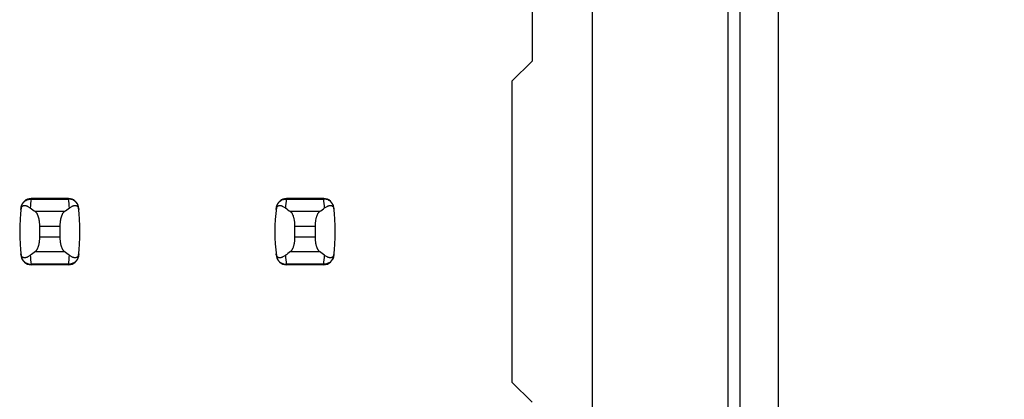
# Model space of a CAD drawing. Header units: inches. Extents: x 0 to 34, y 0 to 22.
# Tile 26 of 53: x 8.715 to 9.487, y 12.133 to 12.431. Entities that reach past the tile are written whole.
import ezdxf

# ---------------------------------------------------------------- set-up
doc = ezdxf.new("R2010")
doc.units = ezdxf.units.IN
doc.header["$LTSCALE"] = 1.87
doc.header["$MEASUREMENT"] = 0
doc.layers.get('0').update_dxf_attribs({"linetype": 'CONTINUOUS'})
doc.layers.add('DIMENSIONS', color=7, linetype='CONTINUOUS')
doc.styles.get("Standard").update_dxf_attribs({"font": 'txt', "width": 0.8})
doc.dimstyles.new('DIMSTYLE_1', dxfattribs={"dimtxt": 0.125, "dimasz": 0.18, "dimexe": 0.18, "dimexo": 0.0625, "dimgap": 0.09, "dimtad": 0, "dimtih": 1, "dimtoh": 1, "dimdec": 3, "dimlfac": 0.5, "dimzin": 4, "dimdsep": 46, "dimtxsty": 'STANDARD', "dimblk": '_FILLED', "dimblk1": '_FILLED', "dimblk2": '_FILLED', "dimcen": 0.09, "dimadec": 0, "dimazin": 0, "dimtp": 0.01, "dimtm": 0.01, "dimtfac": 1, "dimtdec": 3, "dimtofl": 0, "dimtmove": 0, "dimatfit": 3, "dimldrblk": '_FILLED', "dimfxl": 1, "dimtolj": 1, "dimtzin": 4, "dimarcsym": 0})

# ---------------------------------------------------------------- blocks, each defined once
blk = doc.blocks.new('*D11')
at = {"layer": 'DIMENSIONS', "color": 2, "linetype": 'CONTINUOUS'}
blk.add_line((9.29578, 16.38445), (10.38358, 16.38445), dxfattribs=at)
at = {"layer": 'DIMENSIONS', "color": 2, "linetype": 'CONTINUOUS', "insert": (10.44608, 16.44695), "char_height": 0.125, "width": 1.425, "attachment_point": 1, "line_spacing_factor": 0.9}
blk.add_mtext('4.820{\\Ftxt.shx;\\W1.000000;\\H0.125000; }[122.43]', dxfattribs=at)
blk = doc.blocks.new('_FILLED')
at = {"color": 0, "linetype": 'BYBLOCK'}
blk.add_solid([(0, 0), (-1, 0.1736), (-1, -0.1736)], dxfattribs=at)

msp = doc.modelspace()

# ---------------------------------------------------------------- linework, layer by layer
at = {"color": 7, "linetype": 'CONTINUOUS'}
for p, q in [((9.16431, 8.11957), (9.16431, 15.00934)), ((9.31008, 11.95445), (9.31008, 12.57445)), ((9.2706, 12.54445), (9.2706, 11.98445)), ((9.28008, 11.98445), (9.28008, 12.54445)), ((9.11706, 12.44556), (9.11706, 12.39831)), ((9.11706, 12.39831), (9.10131, 12.38256)), ((9.10131, 12.38256), (9.10131, 12.14634)), ((8.72446, 12.29044), (8.72444, 12.29003)), ((8.72444, 12.29003), (8.75377, 12.29003)), ((8.75376, 12.29044), (8.72446, 12.29044)), ((8.75377, 12.29003), (8.75376, 12.29044)), ((8.92446, 12.29044), (8.92444, 12.29003)), ((8.92444, 12.29003), (8.95377, 12.29003)), ((8.95376, 12.29044), (8.92446, 12.29044)), ((8.95377, 12.29003), (8.95376, 12.29044)), ((8.75047, 12.28012), (8.72775, 12.28012)), ((8.95047, 12.28012), (8.92775, 12.28012)), ((8.73123, 12.26019), (8.73123, 12.26872)), ((8.73123, 12.26872), (8.74698, 12.26872)), ((8.74698, 12.26872), (8.74698, 12.26019)), ((8.93123, 12.26019), (8.93123, 12.26872)), ((8.93123, 12.26872), (8.94698, 12.26872)), ((8.94698, 12.26872), (8.94698, 12.26019)), ((8.74698, 12.26019), (8.73123, 12.26019)), ((8.94698, 12.26019), (8.93123, 12.26019)), ((8.72775, 12.24878), (8.75047, 12.24878)), ((8.92775, 12.24878), (8.95047, 12.24878)), ((8.75377, 12.23887), (8.72444, 12.23887)), ((8.72444, 12.23887), (8.72446, 12.23847)), ((8.75376, 12.23847), (8.75377, 12.23887)), ((8.95377, 12.23887), (8.92444, 12.23887)), ((8.92444, 12.23887), (8.92446, 12.23847)), ((8.95376, 12.23847), (8.95377, 12.23887)), ((8.75376, 12.23847), (8.72446, 12.23847)), ((8.95376, 12.23847), (8.92446, 12.23847)), ((9.10131, 12.14634), (9.11706, 12.13059))]:
    msp.add_line(p, q, dxfattribs=at)
for centre, radius, start, end in [((8.72446, 12.28256), 0.00787, 90, 173.04714), ((8.87297, 12.27206), 0.14961, 173.09895, 175.79453), ((8.75376, 12.28256), 0.00787, 6.95286, 90), ((8.60524, 12.27206), 0.14961, 4.20547, 6.90106), ((8.92446, 12.28256), 0.00787, 90, 173.04714), ((9.07297, 12.27206), 0.14961, 173.09895, 175.79453), ((8.95376, 12.28256), 0.00787, 6.95286, 90), ((8.80524, 12.27206), 0.14961, 4.20547, 6.90106), ((8.87297, 12.26445), 0.15748, 173.04714, 186.95286), ((8.60525, 12.26445), 0.15748, 353.04714, 6.95286), ((9.07297, 12.26445), 0.15748, 173.04714, 186.95286), ((8.80525, 12.26445), 0.15748, 353.04714, 6.95286), ((8.72446, 12.24634), 0.00787, 186.95286, 270), ((8.87297, 12.25685), 0.14961, 184.20547, 186.90106), ((8.75376, 12.24634), 0.00787, 270, 353.04714), ((8.60524, 12.25685), 0.14961, 353.09895, 355.79453), ((8.92446, 12.24634), 0.00787, 186.95286, 270), ((9.07297, 12.25685), 0.14961, 184.20547, 186.90106), ((8.95376, 12.24634), 0.00787, 270, 353.04714), ((8.80524, 12.25685), 0.14961, 353.09895, 355.79453)]:
    msp.add_arc(centre, radius, start, end, dxfattribs=at)
for centre, start_param, end_param in [((9.09525, 12.31797), -2.804032, -2.774684), ((8.38297, 12.31797), -0.366909, -0.33756), ((9.29525, 12.31797), -2.804032, -2.774684), ((8.58297, 12.31797), -0.366909, -0.33756), ((9.09525, 12.21094), 2.774684, 2.804032), ((8.38297, 12.21094), 0.33756, 0.366909), ((9.29525, 12.21094), 2.774684, 2.804032), ((8.58297, 12.21094), 0.33756, 0.366909)]:
    msp.add_ellipse(centre, major_axis=(0.3937, 0), ratio=0.267949, start_param=start_param, end_param=end_param, dxfattribs=at)
for points, knots in [([(8.71646, 12.28193), (8.71648, 12.28215), (8.71655, 12.28257), (8.71674, 12.28324), (8.717, 12.28377), (8.7173, 12.28417), (8.71752, 12.28438), (8.71774, 12.28456), (8.71803, 12.28473), (8.71841, 12.28489), (8.71888, 12.28498), (8.71935, 12.28499), (8.71983, 12.28495), (8.72031, 12.28485), (8.72079, 12.28471), (8.72128, 12.28452), (8.72194, 12.28422), (8.72279, 12.28373), (8.72344, 12.28328), (8.72376, 12.28303)], [0, 0, 0, 0, 0.071006, 0.129799, 0.218638, 0.253906, 0.285388, 0.314234, 0.341262, 0.392021, 0.44087, 0.489522, 0.538946, 0.589704, 0.642132, 0.696441, 0.752768, 0.871825, 1, 1, 1, 1]), ([(8.71663, 12.28338), (8.71668, 12.28383), (8.71688, 12.28474), (8.71743, 12.28602), (8.7182, 12.28718), (8.71919, 12.28819), (8.72034, 12.289), (8.72163, 12.2896), (8.72302, 12.28996), (8.72397, 12.29004), (8.72444, 12.29003)], [0, 0, 0, 0, 0.123003, 0.246291, 0.370116, 0.494653, 0.619981, 0.746077, 0.872817, 1, 1, 1, 1]), ([(8.76159, 12.28338), (8.76153, 12.28383), (8.76134, 12.28474), (8.76079, 12.28602), (8.76001, 12.28718), (8.75903, 12.28819), (8.75787, 12.289), (8.75658, 12.2896), (8.7552, 12.28996), (8.75425, 12.29004), (8.75377, 12.29003)], [0, 0, 0, 0, 0.123003, 0.246291, 0.370116, 0.494653, 0.619981, 0.746077, 0.872817, 1, 1, 1, 1]), ([(8.75445, 12.28303), (8.75478, 12.28328), (8.75543, 12.28373), (8.75627, 12.28422), (8.75694, 12.28452), (8.75743, 12.28471), (8.75791, 12.28485), (8.75839, 12.28495), (8.75887, 12.28499), (8.75934, 12.28498), (8.7598, 12.28489), (8.76018, 12.28473), (8.76048, 12.28456), (8.7607, 12.28438), (8.76091, 12.28417), (8.76122, 12.28377), (8.76147, 12.28324), (8.76167, 12.28257), (8.76173, 12.28215), (8.76176, 12.28193)], [0, 0, 0, 0, 0.128175, 0.247232, 0.303559, 0.357868, 0.410296, 0.461054, 0.510478, 0.55913, 0.607979, 0.658738, 0.685766, 0.714612, 0.746094, 0.781362, 0.870201, 0.928994, 1, 1, 1, 1]), ([(8.91646, 12.28193), (8.91648, 12.28215), (8.91655, 12.28257), (8.91674, 12.28324), (8.917, 12.28377), (8.9173, 12.28417), (8.91752, 12.28438), (8.91774, 12.28456), (8.91803, 12.28473), (8.91841, 12.28489), (8.91888, 12.28498), (8.91935, 12.28499), (8.91983, 12.28495), (8.92031, 12.28485), (8.92079, 12.28471), (8.92128, 12.28452), (8.92194, 12.28422), (8.92279, 12.28373), (8.92344, 12.28328), (8.92376, 12.28303)], [0, 0, 0, 0, 0.071006, 0.129799, 0.218638, 0.253906, 0.285388, 0.314234, 0.341262, 0.392021, 0.44087, 0.489522, 0.538946, 0.589704, 0.642132, 0.696441, 0.752768, 0.871825, 1, 1, 1, 1]), ([(8.91663, 12.28338), (8.91668, 12.28383), (8.91688, 12.28474), (8.91743, 12.28602), (8.9182, 12.28718), (8.91919, 12.28819), (8.92034, 12.289), (8.92163, 12.2896), (8.92302, 12.28996), (8.92397, 12.29004), (8.92444, 12.29003)], [0, 0, 0, 0, 0.123003, 0.246291, 0.370116, 0.494653, 0.619981, 0.746077, 0.872817, 1, 1, 1, 1]), ([(8.96159, 12.28338), (8.96153, 12.28383), (8.96134, 12.28474), (8.96079, 12.28602), (8.96001, 12.28718), (8.95903, 12.28819), (8.95787, 12.289), (8.95658, 12.2896), (8.9552, 12.28996), (8.95425, 12.29004), (8.95377, 12.29003)], [0, 0, 0, 0, 0.123003, 0.246291, 0.370116, 0.494653, 0.619981, 0.746077, 0.872817, 1, 1, 1, 1]), ([(8.95445, 12.28303), (8.95478, 12.28328), (8.95543, 12.28373), (8.95627, 12.28422), (8.95694, 12.28452), (8.95743, 12.28471), (8.95791, 12.28485), (8.95839, 12.28495), (8.95887, 12.28499), (8.95934, 12.28498), (8.9598, 12.28489), (8.96018, 12.28473), (8.96048, 12.28456), (8.9607, 12.28438), (8.96091, 12.28417), (8.96122, 12.28377), (8.96147, 12.28324), (8.96167, 12.28257), (8.96173, 12.28215), (8.96176, 12.28193)], [0, 0, 0, 0, 0.128175, 0.247232, 0.303559, 0.357868, 0.410296, 0.461054, 0.510478, 0.55913, 0.607979, 0.658738, 0.685766, 0.714612, 0.746094, 0.781362, 0.870201, 0.928994, 1, 1, 1, 1]), ([(8.73123, 12.26872), (8.73123, 12.26938), (8.7312, 12.27036), (8.73109, 12.27166), (8.73093, 12.2729), (8.73072, 12.2741), (8.73044, 12.27523), (8.73021, 12.27601), (8.72996, 12.27674), (8.72969, 12.27742), (8.7294, 12.27803), (8.72909, 12.27859), (8.72878, 12.27907), (8.72845, 12.27949), (8.72811, 12.27984), (8.72787, 12.28004), (8.72775, 12.28012)], [0, 0, 0, 0, 0.161727, 0.24118, 0.31897, 0.467608, 0.537656, 0.604387, 0.667531, 0.726879, 0.782283, 0.833661, 0.881, 0.924368, 0.96394, 1, 1, 1, 1]), ([(8.75047, 12.28012), (8.75035, 12.28004), (8.75011, 12.27984), (8.74977, 12.27949), (8.74944, 12.27907), (8.74912, 12.27859), (8.74882, 12.27803), (8.74853, 12.27742), (8.74826, 12.27674), (8.74801, 12.27601), (8.74778, 12.27523), (8.7475, 12.2741), (8.74728, 12.2729), (8.74713, 12.27166), (8.74702, 12.27036), (8.74698, 12.26938), (8.74698, 12.26872)], [0, 0, 0, 0, 0.03606, 0.075632, 0.119, 0.166339, 0.217717, 0.273121, 0.332469, 0.395614, 0.462344, 0.532392, 0.68103, 0.75882, 0.838273, 1, 1, 1, 1]), ([(8.93123, 12.26872), (8.93123, 12.26938), (8.9312, 12.27036), (8.93109, 12.27166), (8.93093, 12.2729), (8.93072, 12.2741), (8.93044, 12.27523), (8.93021, 12.27601), (8.92996, 12.27674), (8.92969, 12.27742), (8.9294, 12.27803), (8.92909, 12.27859), (8.92878, 12.27907), (8.92845, 12.27949), (8.92811, 12.27984), (8.92787, 12.28004), (8.92775, 12.28012)], [0, 0, 0, 0, 0.161727, 0.24118, 0.31897, 0.467608, 0.537656, 0.604387, 0.667531, 0.726879, 0.782283, 0.833661, 0.881, 0.924368, 0.96394, 1, 1, 1, 1]), ([(8.95047, 12.28012), (8.95035, 12.28004), (8.95011, 12.27984), (8.94977, 12.27949), (8.94944, 12.27907), (8.94912, 12.27859), (8.94882, 12.27803), (8.94853, 12.27742), (8.94826, 12.27674), (8.94801, 12.27601), (8.94778, 12.27523), (8.9475, 12.2741), (8.94728, 12.2729), (8.94713, 12.27166), (8.94702, 12.27036), (8.94698, 12.26938), (8.94698, 12.26872)], [0, 0, 0, 0, 0.03606, 0.075632, 0.119, 0.166339, 0.217717, 0.273121, 0.332469, 0.395614, 0.462344, 0.532392, 0.68103, 0.75882, 0.838273, 1, 1, 1, 1]), ([(8.72775, 12.24878), (8.72787, 12.24887), (8.72811, 12.24906), (8.72845, 12.24941), (8.72878, 12.24983), (8.72909, 12.25032), (8.7294, 12.25087), (8.72969, 12.25149), (8.72996, 12.25216), (8.73021, 12.25289), (8.73044, 12.25368), (8.73072, 12.25481), (8.73093, 12.256), (8.73109, 12.25725), (8.7312, 12.25854), (8.73123, 12.25953), (8.73123, 12.26019)], [0, 0, 0, 0, 0.03606, 0.075632, 0.119, 0.166339, 0.217717, 0.273121, 0.332469, 0.395614, 0.462344, 0.532392, 0.68103, 0.75882, 0.838273, 1, 1, 1, 1]), ([(8.74698, 12.26019), (8.74698, 12.25953), (8.74702, 12.25854), (8.74713, 12.25725), (8.74728, 12.256), (8.7475, 12.25481), (8.74778, 12.25368), (8.74801, 12.25289), (8.74826, 12.25216), (8.74853, 12.25149), (8.74882, 12.25087), (8.74912, 12.25032), (8.74944, 12.24983), (8.74977, 12.24941), (8.75011, 12.24906), (8.75035, 12.24887), (8.75047, 12.24878)], [0, 0, 0, 0, 0.161727, 0.24118, 0.31897, 0.467608, 0.537656, 0.604387, 0.667531, 0.726879, 0.782283, 0.833661, 0.881, 0.924368, 0.96394, 1, 1, 1, 1]), ([(8.92775, 12.24878), (8.92787, 12.24887), (8.92811, 12.24906), (8.92845, 12.24941), (8.92878, 12.24983), (8.92909, 12.25032), (8.9294, 12.25087), (8.92969, 12.25149), (8.92996, 12.25216), (8.93021, 12.25289), (8.93044, 12.25368), (8.93072, 12.25481), (8.93093, 12.256), (8.93109, 12.25725), (8.9312, 12.25854), (8.93123, 12.25953), (8.93123, 12.26019)], [0, 0, 0, 0, 0.03606, 0.075632, 0.119, 0.166339, 0.217717, 0.273121, 0.332469, 0.395614, 0.462344, 0.532392, 0.68103, 0.75882, 0.838273, 1, 1, 1, 1]), ([(8.94698, 12.26019), (8.94698, 12.25953), (8.94702, 12.25854), (8.94713, 12.25725), (8.94728, 12.256), (8.9475, 12.25481), (8.94778, 12.25368), (8.94801, 12.25289), (8.94826, 12.25216), (8.94853, 12.25149), (8.94882, 12.25087), (8.94912, 12.25032), (8.94944, 12.24983), (8.94977, 12.24941), (8.95011, 12.24906), (8.95035, 12.24887), (8.95047, 12.24878)], [0, 0, 0, 0, 0.161727, 0.24118, 0.31897, 0.467608, 0.537656, 0.604387, 0.667531, 0.726879, 0.782283, 0.833661, 0.881, 0.924368, 0.96394, 1, 1, 1, 1]), ([(8.72376, 12.24588), (8.72344, 12.24563), (8.72279, 12.24517), (8.72194, 12.24469), (8.72128, 12.24438), (8.72079, 12.2442), (8.72031, 12.24405), (8.71983, 12.24396), (8.71935, 12.24391), (8.71888, 12.24393), (8.71841, 12.24402), (8.71803, 12.24417), (8.71774, 12.24435), (8.71752, 12.24452), (8.7173, 12.24474), (8.717, 12.24513), (8.71674, 12.24567), (8.71655, 12.24634), (8.71648, 12.24675), (8.71646, 12.24698)], [0, 0, 0, 0, 0.128175, 0.247232, 0.303559, 0.357868, 0.410296, 0.461054, 0.510478, 0.55913, 0.607979, 0.658738, 0.685766, 0.714612, 0.746094, 0.781362, 0.870201, 0.928994, 1, 1, 1, 1]), ([(8.76176, 12.24698), (8.76173, 12.24675), (8.76167, 12.24634), (8.76147, 12.24567), (8.76122, 12.24513), (8.76091, 12.24474), (8.7607, 12.24452), (8.76048, 12.24435), (8.76018, 12.24417), (8.7598, 12.24402), (8.75934, 12.24393), (8.75887, 12.24391), (8.75839, 12.24396), (8.75791, 12.24405), (8.75743, 12.2442), (8.75694, 12.24438), (8.75627, 12.24469), (8.75543, 12.24517), (8.75478, 12.24563), (8.75445, 12.24588)], [0, 0, 0, 0, 0.071006, 0.129799, 0.218638, 0.253906, 0.285389, 0.314234, 0.341262, 0.392021, 0.44087, 0.489522, 0.538946, 0.589704, 0.642132, 0.696441, 0.752768, 0.871825, 1, 1, 1, 1]), ([(8.92376, 12.24588), (8.92344, 12.24563), (8.92279, 12.24517), (8.92194, 12.24469), (8.92128, 12.24438), (8.92079, 12.2442), (8.92031, 12.24405), (8.91983, 12.24396), (8.91935, 12.24391), (8.91888, 12.24393), (8.91841, 12.24402), (8.91803, 12.24417), (8.91774, 12.24435), (8.91752, 12.24452), (8.9173, 12.24474), (8.917, 12.24513), (8.91674, 12.24567), (8.91655, 12.24634), (8.91648, 12.24675), (8.91646, 12.24698)], [0, 0, 0, 0, 0.128175, 0.247232, 0.303559, 0.357868, 0.410296, 0.461054, 0.510478, 0.55913, 0.607979, 0.658738, 0.685766, 0.714612, 0.746094, 0.781362, 0.870201, 0.928994, 1, 1, 1, 1]), ([(8.96176, 12.24698), (8.96173, 12.24675), (8.96167, 12.24634), (8.96147, 12.24567), (8.96122, 12.24513), (8.96091, 12.24474), (8.9607, 12.24452), (8.96048, 12.24435), (8.96018, 12.24417), (8.9598, 12.24402), (8.95934, 12.24393), (8.95887, 12.24391), (8.95839, 12.24396), (8.95791, 12.24405), (8.95743, 12.2442), (8.95694, 12.24438), (8.95627, 12.24469), (8.95543, 12.24517), (8.95478, 12.24563), (8.95445, 12.24588)], [0, 0, 0, 0, 0.071006, 0.129799, 0.218638, 0.253906, 0.285389, 0.314234, 0.341262, 0.392021, 0.44087, 0.489522, 0.538946, 0.589704, 0.642132, 0.696441, 0.752768, 0.871825, 1, 1, 1, 1]), ([(8.71663, 12.24553), (8.71668, 12.24507), (8.71688, 12.24417), (8.71743, 12.24289), (8.7182, 12.24172), (8.71919, 12.24072), (8.72034, 12.2399), (8.72163, 12.23931), (8.72302, 12.23894), (8.72397, 12.23887), (8.72444, 12.23887)], [0, 0, 0, 0, 0.123003, 0.246291, 0.370116, 0.494653, 0.619981, 0.746077, 0.872817, 1, 1, 1, 1]), ([(8.76159, 12.24553), (8.76153, 12.24507), (8.76134, 12.24417), (8.76079, 12.24289), (8.76001, 12.24172), (8.75903, 12.24072), (8.75787, 12.2399), (8.75658, 12.23931), (8.7552, 12.23894), (8.75425, 12.23887), (8.75377, 12.23887)], [0, 0, 0, 0, 0.123003, 0.246291, 0.370116, 0.494653, 0.619981, 0.746077, 0.872817, 1, 1, 1, 1]), ([(8.91663, 12.24553), (8.91668, 12.24507), (8.91688, 12.24417), (8.91743, 12.24289), (8.9182, 12.24172), (8.91919, 12.24072), (8.92034, 12.2399), (8.92163, 12.23931), (8.92302, 12.23894), (8.92397, 12.23887), (8.92444, 12.23887)], [0, 0, 0, 0, 0.123003, 0.246291, 0.370116, 0.494653, 0.619981, 0.746077, 0.872817, 1, 1, 1, 1]), ([(8.96159, 12.24553), (8.96153, 12.24507), (8.96134, 12.24417), (8.96079, 12.24289), (8.96001, 12.24172), (8.95903, 12.24072), (8.95787, 12.2399), (8.95658, 12.23931), (8.9552, 12.23894), (8.95425, 12.23887), (8.95377, 12.23887)], [0, 0, 0, 0, 0.123003, 0.246291, 0.370116, 0.494653, 0.619981, 0.746077, 0.872817, 1, 1, 1, 1])]:
    msp.add_open_spline(points, degree=3, knots=knots, dxfattribs=at)

# ---------------------------------------------------------------- dimensions: what is measured, and where the dimension line sits
at = {"layer": 'DIMENSIONS', "color": 2, "linetype": 'CONTINUOUS'}
dim = msp.add_ordinate_dim(feature_location=(9.29578, 16.38445), offset=(1.0878, 0), dtype=0, origin=(9.23328, 6.74445), dimstyle='DIMSTYLE_1', dxfattribs=at)
dim.commit()
dim.dimension.update_dxf_attribs({"geometry": '*D11', "text_midpoint": (11.15858, 16.38445)})

doc.saveas('drawing.dxf')
